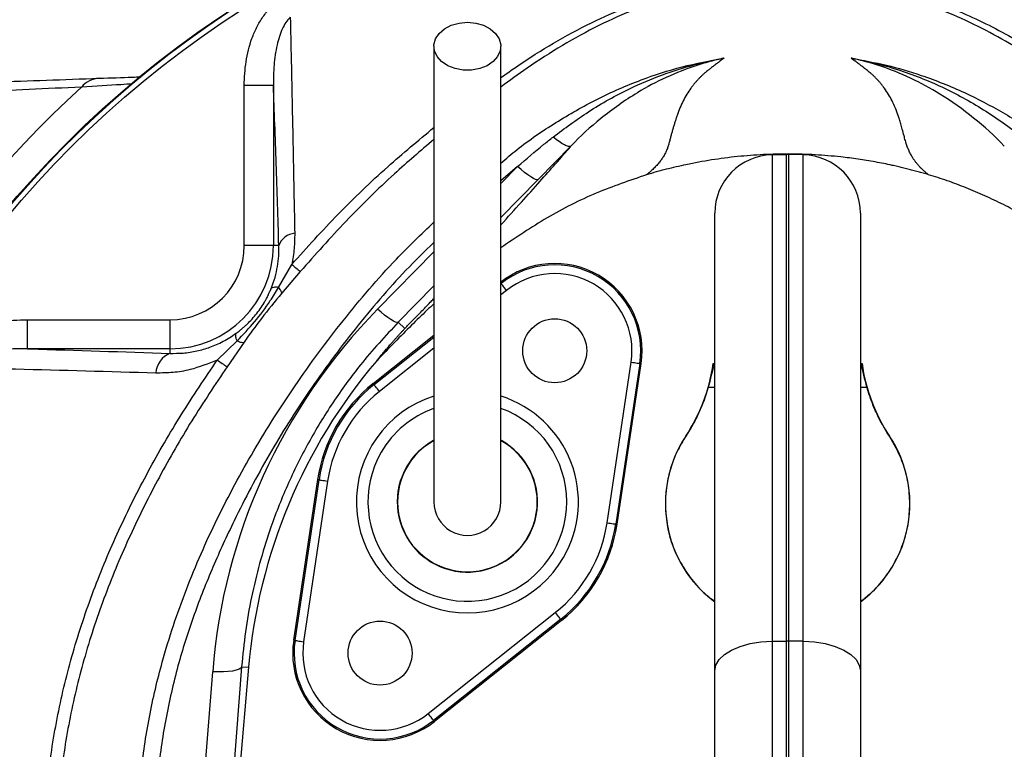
# Model space of a CAD drawing. Header units: millimetres. Extents: x 1557 to 3283, y 1651 to 3377.
# Tile 5 of 9: x 2156 to 2494, y 2553 to 2804. Entities that reach past the tile are written whole.
import ezdxf

# ---------------------------------------------------------------- set-up
doc = ezdxf.new("R2010")
doc.units = ezdxf.units.MM
doc.header["$LTSCALE"] = 2

msp = doc.modelspace()

# ---------------------------------------------------------------- linework, layer by layer
at = {"color": 7, "linetype": 'Continuous', "lineweight": 25}
for p, q in [((2243.05, 2781.45), (2233.06, 2781.45)), ((2233.06, 2726.47), (2233.06, 2781.45)), ((2243.05, 2781.45), (2243.05, 2726.47)), ((2345.25, 2760.62), (2334.04, 2749.18)), ((2414.34, 2757.65), (2419.34, 2757.74)), ((2414.34, 2757.65), (2414.34, 2590.47)), ((2419.34, 2590.52), (2419.34, 2757.74)), ((2420.03, 2757.74), (2420.03, 2590.52)), ((2425.03, 2757.65), (2420.03, 2757.74)), ((2425.03, 2590.47), (2425.03, 2757.65)), ((2394.69, 2580.31), (2394.69, 2737.65)), ((2444.69, 2737.65), (2444.69, 2580.31)), ((2243.05, 2726.47), (2233.06, 2726.47)), ((2244.91, 2726.47), (2243.05, 2726.47)), ((2244.83, 2712.06), (2249.36, 2719.99)), ((2252.3, 2717.54), (2245.88, 2710.01)), ((2158.59, 2690.98), (2158.59, 2700.96)), ((2158.59, 2700.96), (2207.55, 2700.96)), ((2207.55, 2690.98), (2207.55, 2700.96)), ((2285.95, 2700.14), (2288.17, 2697.93)), ((2277.32, 2679.04), (2298.19, 2695.63)), ((2223.77, 2687.12), (2230.61, 2693.72)), ((2232.97, 2693.23), (2227.15, 2684.82)), ((2207.55, 2690.98), (2158.59, 2690.98)), ((2207.55, 2689.42), (2207.55, 2690.98)), ((2357.68, 2631.18), (2365.92, 2686.39)), ((2368.89, 2685.94), (2360.65, 2630.73)), ((2361.12, 2630.67), (2369.36, 2685.87)), ((2368.89, 2685.94), (2369.36, 2685.87)), ((2277.62, 2678.67), (2277.32, 2679.04)), ((2258.25, 2646.02), (2250.01, 2590.81)), ((2250.48, 2590.74), (2258.72, 2645.95)), ((2261.69, 2645.51), (2253.45, 2590.3)), ((2258.72, 2645.95), (2258.25, 2646.02)), ((2360.65, 2630.73), (2361.12, 2630.67)), ((2296.2, 2565.62), (2339.89, 2600.36)), ((2341.75, 2598.01), (2298.06, 2563.27)), ((2342.05, 2597.64), (2298.36, 2562.9)), ((2341.75, 2598.01), (2342.05, 2597.64)), ((2250.48, 2590.74), (2250.01, 2590.81)), ((2414.34, 2590.47), (2419.34, 2590.52)), ((2414.34, 2590.47), (2414.34, 2411.89)), ((2419.34, 2411.83), (2419.34, 2590.52)), ((2420.03, 2590.52), (2420.03, 2411.83)), ((2425.03, 2590.47), (2420.03, 2590.52)), ((2425.03, 2411.89), (2425.03, 2590.47)), ((2232.15, 2581.71), (2222.5, 2458.11)), ((2234.51, 2581.51), (2222.99, 2449.79)), ((2232.15, 2581.71), (2234.51, 2581.51)), ((2212.54, 2456.39), (2222.2, 2579.99)), ((2394.69, 2425.55), (2394.69, 2580.31)), ((2444.69, 2580.31), (2444.69, 2425.55)), ((2298.06, 2563.27), (2298.36, 2562.9))]:
    msp.add_line(p, q, dxfattribs=at)
at = {"color": 8, "linetype": 'Continuous', "lineweight": 25}
for p, q in [((2326.95, 2753.64), (2321.19, 2748.66)), ((2321.19, 2747.76), (2326.95, 2753.64)), ((2334.04, 2749.18), (2321.19, 2736.07)), ((2278.86, 2704.6), (2298.19, 2724.31)), ((2298.19, 2712.62), (2285.95, 2700.14)), ((2323.17, 2711.07), (2321.19, 2709.49)), ((2277.62, 2678.67), (2298.19, 2695.03)), ((2298.19, 2691.2), (2279.48, 2676.33)), ((2392.42, 2677.74), (2394.69, 2677.74)), ((2444.69, 2677.74), (2446.95, 2677.74))]:
    msp.add_line(p, q, dxfattribs=at)
at = {"color": 7, "linetype": 'Continuous', "lineweight": 25, "flags": 128}
for points in [[(2309.69, 2803.22), (2312.54, 2802.96), (2315.23, 2802.19), (2317.56, 2800.98), (2319.39, 2799.38), (2320.62, 2797.51), (2321.16, 2795.48), (2320.98, 2793.41), (2320.09, 2791.44), (2318.55, 2789.69), (2316.44, 2788.28), (2313.92, 2787.28), (2311.13, 2786.77), (2308.24, 2786.77), (2305.45, 2787.28), (2302.93, 2788.28), (2300.82, 2789.69), (2299.28, 2791.44), (2298.39, 2793.41), (2298.21, 2795.48), (2298.75, 2797.51), (2299.98, 2799.38), (2301.81, 2800.98), (2304.14, 2802.19), (2306.83, 2802.96), (2309.69, 2803.22)], [(2334.04, 2749.18), (2333.68, 2749.1), (2333.12, 2749.22), (2332.39, 2749.54), (2331.5, 2750.05), (2330.48, 2750.74), (2329.36, 2751.58), (2328.17, 2752.56), (2326.95, 2753.64)], [(2323.17, 2711.07), (2322.81, 2711.52), (2322.47, 2711.96), (2322.15, 2712.36), (2321.87, 2712.71), (2321.63, 2713.01), (2321.46, 2713.23), (2321.35, 2713.36), (2321.31, 2713.42)], [(2285.95, 2700.14), (2285.58, 2700.06), (2285.02, 2700.18), (2284.29, 2700.5), (2283.4, 2701.01), (2282.38, 2701.7), (2281.27, 2702.54), (2280.08, 2703.52), (2278.86, 2704.6)], [(2365.92, 2686.39), (2366.5, 2686.3), (2367.05, 2686.22), (2367.55, 2686.14), (2368, 2686.08), (2368.37, 2686.02), (2368.65, 2685.98), (2368.82, 2685.95), (2368.89, 2685.94)], [(2279.48, 2676.33), (2279.12, 2676.78), (2278.78, 2677.22), (2278.46, 2677.62), (2278.17, 2677.97), (2277.94, 2678.26), (2277.77, 2678.48), (2277.66, 2678.62), (2277.62, 2678.67)], [(2258.72, 2645.95), (2258.79, 2645.94), (2258.96, 2645.91), (2259.24, 2645.87), (2259.61, 2645.82), (2260.06, 2645.75), (2260.57, 2645.67), (2261.12, 2645.59), (2261.69, 2645.51)], [(2357.68, 2631.18), (2358.25, 2631.09), (2358.81, 2631.01), (2359.31, 2630.93), (2359.76, 2630.87), (2360.13, 2630.81), (2360.41, 2630.77), (2360.58, 2630.74), (2360.65, 2630.73)], [(2341.75, 2598.01), (2341.71, 2598.06), (2341.6, 2598.2), (2341.43, 2598.42), (2341.2, 2598.71), (2340.91, 2599.07), (2340.59, 2599.47), (2340.25, 2599.9), (2339.89, 2600.36)], [(2250.48, 2590.74), (2250.55, 2590.73), (2250.72, 2590.7), (2251, 2590.66), (2251.37, 2590.61), (2251.82, 2590.54), (2252.32, 2590.46), (2252.87, 2590.38), (2253.45, 2590.3)], [(2394.69, 2580.31), (2395.06, 2582.27), (2396.17, 2584.16), (2397.98, 2585.9), (2400.42, 2587.43), (2403.39, 2588.7), (2406.79, 2589.65), (2410.48, 2590.25), (2414.34, 2590.47)], [(2425.03, 2590.47), (2428.89, 2590.25), (2432.58, 2589.65), (2435.98, 2588.7), (2438.95, 2587.43), (2441.39, 2585.9), (2443.2, 2584.16), (2444.31, 2582.27), (2444.69, 2580.31)], [(2232.15, 2581.71), (2231.87, 2581.25), (2231.24, 2580.83), (2230.29, 2580.48), (2229.05, 2580.2), (2227.56, 2580.01), (2225.88, 2579.91), (2224.07, 2579.9), (2222.2, 2579.99)], [(2298.06, 2563.27), (2298.02, 2563.32), (2297.91, 2563.46), (2297.74, 2563.68), (2297.5, 2563.97), (2297.22, 2564.32), (2296.9, 2564.73), (2296.56, 2565.16), (2296.2, 2565.62)]]:
    msp.add_lwpolyline(points, dxfattribs=at)
at = {"color": 7, "linetype": 'Continuous', "lineweight": 25}
for centre, radius in [((2419.69, 2514.34), 863), ((2419.69, 2514.34), 700), ((2419.69, 2514.34), 685), ((2419.69, 2514.34), 681.7), ((2419.69, 2514.34), 674), ((2419.69, 2514.34), 670), ((2419.69, 2514.34), 654), ((2419.69, 2514.34), 460), ((2419.69, 2514.34), 350), ((2419.69, 2514.34), 348), ((2339.69, 2690.3), 11), ((2279.69, 2586.38), 11)]:
    msp.add_circle(centre, radius, dxfattribs=at)
for centre, radius, start, end in [((2419.69, 2514.34), 450, 287.9297, 252.0703), ((2419.69, 2514.34), 410, 328.415, 80.1696), ((2419.69, 2514.34), 410, 110.5987, 245.0943), ((2419.69, 2514.34), 408, 115.7892, 139.168), ((2419.69, 2514.34), 349.74, 92.5601, 87.4399), ((2183.57, 2775.68), 8.28, 92.7189, 140.5514), ((2419.69, 2514.34), 360.4, 132.2903, 167.1467), ((2414.69, 2737.65), 20, 91, 180), ((2419.69, 2737.74), 20, 89, 91), ((2424.69, 2737.65), 20, 0, 89), ((2251.02, 2724.24), 6.5, 95.7386, 159.924), ((2207.55, 2726.47), 35.5, 270, 0), ((2207.55, 2726.47), 25.51, 270, 0), ((2348.59, 2835.71), 152.44, 229.387, 230.824), ((2339.69, 2690.3), 30, 351.5102, 128.4898), ((2339.69, 2690.3), 29.53, 351.5102, 128.4898), ((2339.69, 2690.3), 26.53, 351.5102, 128.4898), ((2210.2, 2682.43), 7.48, 110.7419, 178.418), ((2367.77, 2896.09), 253.78, 235.4303, 236.3538), ((2421.8, 2565.12), 188, 139.643, 175), ((2334.69, 2694.12), 60, 326.4427, 352.1475), ((2395.91, 2696.5), 10.72, 260.3951, 262.3646), ((2443.46, 2696.5), 10.72, 277.6354, 279.6049), ((2504.69, 2694.12), 60, 187.8525, 213.5573), ((2309.69, 2638.34), 52, 128.4898, 171.5102), ((2309.69, 2638.34), 51.53, 128.4898, 171.5102), ((2309.69, 2638.34), 48.53, 128.4898, 171.5102), ((2309.69, 2638.34), 24.11, 150, 61.0675), ((2309.69, 2638.34), 24.11, 150, 61.0614), ((2309.69, 2638.34), 24, 119.0974, 61.1805), ((2309.69, 2638.34), 24.11, 118.9481, 150), ((2309.69, 2638.34), 24.11, 118.9543, 150), ((2419.69, 2637.74), 42, 146.4427, 233.4704), ((2384.73, 2660.98), 0.0462, 209.2789, 238.7834), ((2419.69, 2637.74), 42, 306.5296, 33.5573), ((2454.64, 2660.98), 0.0462, 301.2166, 330.7211), ((2309.69, 2638.34), 11.5, 180, 0.087), ((2309.69, 2638.34), 48.53, 308.4898, 351.5102), ((2309.69, 2638.34), 51.53, 308.4898, 351.5102), ((2309.69, 2638.34), 52, 308.4898, 351.5102), ((2279.69, 2586.38), 30, 171.5102, 308.4898), ((2279.69, 2586.38), 29.53, 171.5102, 308.4898), ((2279.69, 2586.38), 26.53, 171.5102, 308.4898), ((2419.69, 2551.21), 39.31, 89.4912, 90.5088)]:
    msp.add_arc(centre, radius, start, end, dxfattribs=at)
at = {"color": 8, "linetype": 'Continuous', "lineweight": 25}
for radius, start, end in [(38.14, 107.6759, 330), (38.14, 330, 72.2976), (34.15, 150, 70.2794), (34.15, 109.8931, 150)]:
    msp.add_arc((2309.69, 2638.34), radius, start, end, dxfattribs=at)
at = {"color": 7, "linetype": 'Continuous', "lineweight": 25}
msp.add_ellipse((2421.8, 2564.41), major_axis=(0, 200.22), ratio=0.999956, start_param=0.795131, end_param=1.492855, dxfattribs=at)
for points, knots in [([(2233.06, 2781.45), (2233.06, 2784.23), (2233.27, 2786.97), (2234.11, 2792.37), (2234.75, 2795.03), (2235.93, 2798.3), (2236.18, 2798.95), (2236.72, 2800.23), (2237.01, 2800.86), (2237.95, 2802.71), (2238.64, 2803.91), (2239.84, 2805.62), (2240.27, 2806.18), (2241.16, 2807.24), (2241.62, 2807.75), (2243.1, 2809.2), (2244.18, 2810.06), (2245.38, 2810.78)], [0, 0, 0, 0, 0.25, 0.25, 0.5, 0.5, 0.5625, 0.5625, 0.625, 0.625, 0.75, 0.75, 0.8125, 0.8125, 0.875, 0.875, 1, 1, 1, 1]), ([(2587.07, 2717.54), (2580.95, 2724.41), (2568.71, 2738.14), (2548.46, 2757.18), (2526.86, 2774.93), (2508.26, 2788.27), (2493.33, 2797.59), (2482.3, 2803.32), (2470.8, 2808.29), (2462.78, 2810.8), (2458.77, 2812.06)], [0, 0, 0, 0, 0.171013, 0.342029, 0.516456, 0.690886, 0.767298, 0.843692, 0.921851, 1, 1, 1, 1]), ([(2460.76, 2813.18), (2467.27, 2811.31), (2473.6, 2809.04), (2485.92, 2803.76), (2491.91, 2800.75), (2499.21, 2796.56), (2500.65, 2795.7), (2503.53, 2793.94), (2504.96, 2793.03), (2509.23, 2790.3), (2512.05, 2788.44), (2520.42, 2782.78), (2525.89, 2778.87), (2541.94, 2766.75), (2552.19, 2758.14), (2571.79, 2739.87), (2581.13, 2730.2), (2590.01, 2719.99)], [0, 0, 0, 0, 0.125, 0.125, 0.25, 0.25, 0.28125, 0.28125, 0.3125, 0.3125, 0.375, 0.375, 0.5, 0.5, 0.75, 0.75, 1, 1, 1, 1]), ([(2248.85, 2804.99), (2248.32, 2804.4), (2247.25, 2803.2), (2245.61, 2800), (2244.1, 2795.11), (2243.13, 2788.51), (2243.08, 2783.81), (2243.05, 2781.45)], [0, 0, 0, 0, 0.094029, 0.192074, 0.429679, 0.712757, 1, 1, 1, 1]), ([(2248.85, 2804.99), (2248.87, 2804.1), (2249.06, 2795.71), (2249.41, 2779.45), (2249.89, 2755.62), (2250.21, 2739.01), (2250.37, 2730.71)], [0, 0, 0, 0, 0.038314, 0.358677, 0.679293, 1, 1, 1, 1]), ([(2298.19, 2794.96), (2298.19, 2789.72), (2298.19, 2779.92), (2298.19, 2766.34), (2298.19, 2754.93), (2298.19, 2745.63), (2298.19, 2737.86), (2298.19, 2730.9), (2298.19, 2720.02), (2298.19, 2705.47), (2298.19, 2692.47), (2298.19, 2684.25), (2298.19, 2680.14), (2298.19, 2676.41), (2298.19, 2673.07), (2298.19, 2670.1), (2298.19, 2667.31), (2298.19, 2664.39), (2298.19, 2660.91), (2298.19, 2656.94), (2298.19, 2652.8), (2298.19, 2648.89), (2298.19, 2645.45), (2298.19, 2642.59), (2298.19, 2640.27), (2298.19, 2639), (2298.19, 2638.34)], [0, 0, 0, 0, 0.062475, 0.116763, 0.162869, 0.200798, 0.230969, 0.259524, 0.288504, 0.370176, 0.452627, 0.476037, 0.49843, 0.519487, 0.539198, 0.557563, 0.574582, 0.593456, 0.617571, 0.651546, 0.69241, 0.74023, 0.795001, 0.856556, 0.924862, 1, 1, 1, 1]), ([(2321.19, 2638.34), (2321.19, 2638.89), (2321.19, 2639.94), (2321.19, 2641.73), (2321.19, 2643.8), (2321.19, 2646.17), (2321.19, 2648.79), (2321.19, 2651.53), (2321.19, 2654.25), (2321.19, 2657.16), (2321.19, 2660.54), (2321.19, 2664.83), (2321.19, 2669.95), (2321.19, 2675.94), (2321.19, 2683.53), (2321.19, 2692.75), (2321.19, 2703.45), (2321.19, 2714.23), (2321.19, 2723.67), (2321.19, 2732.34), (2321.19, 2741), (2321.19, 2751.63), (2321.19, 2764.27), (2321.19, 2778.93), (2321.19, 2789.41), (2321.19, 2794.96)], [0, 0, 0, 0, 0.0621332, 0.1188519, 0.17019, 0.2161872, 0.2567756, 0.2918812, 0.3215013, 0.3456587, 0.3758528, 0.40732, 0.441502, 0.4783252, 0.5159215, 0.5685047, 0.6205207, 0.6694512, 0.7151851, 0.7439612, 0.7802205, 0.8239476, 0.875147, 0.9338291, 1, 1, 1, 1]), ([(2339.12, 2763.77), (2343.1, 2766.74), (2351.48, 2772.99), (2364.11, 2779.99), (2376.45, 2785.26), (2386.91, 2788.59), (2393.96, 2790.18), (2397.23, 2790.78), (2397.56, 2790.83), (2397.71, 2790.86), (2397.78, 2790.87), (2397.81, 2790.88), (2397.82, 2790.88), (2397.82, 2790.88), (2397.82, 2790.88), (2397.82, 2790.88)], [0, 0, 0, 0, 0.228696, 0.481129, 0.662, 0.844462, 0.983698, 0.992359, 0.996686, 0.998844, 0.999495, 0.999902, 0.999958, 0.999993, 1, 1, 1, 1]), ([(2397.82, 2790.88), (2397.82, 2790.88), (2397.82, 2790.88), (2397.82, 2790.88), (2397.82, 2790.88), (2397.8, 2790.87), (2397.73, 2790.86), (2397.58, 2790.82), (2397.27, 2790.76), (2394.18, 2790.07), (2387.59, 2788.25), (2377.93, 2784.43), (2366.77, 2778.55), (2355.71, 2770.53), (2348.53, 2764.21), (2345.25, 2760.62), (2345.25, 2760.62)], [0, 0, 0, 0, 0.000021, 0.000055, 0.000108, 0.000177, 0.001292, 0.003498, 0.007904, 0.016714, 0.158002, 0.340592, 0.523205, 0.773902, 0.999998, 1, 1, 1, 1]), ([(2494.12, 2760.62), (2494.12, 2760.62), (2490.76, 2764.29), (2483.78, 2770.41), (2472.92, 2778.32), (2462.03, 2784.17), (2452.15, 2788.13), (2445.38, 2790.02), (2442.16, 2790.74), (2441.83, 2790.82), (2441.66, 2790.85), (2441.59, 2790.87), (2441.56, 2790.88), (2441.55, 2790.88), (2441.55, 2790.88), (2441.55, 2790.88), (2441.55, 2790.88)], [0, 0, 0, 0, 0.000002, 0.231557, 0.462978, 0.648909, 0.834815, 0.981819, 0.99129, 0.996027, 0.998397, 0.999589, 0.999894, 0.99996, 0.999994, 1, 1, 1, 1]), ([(2441.55, 2790.88), (2441.56, 2790.88), (2441.57, 2790.88), (2441.59, 2790.87), (2441.6, 2790.87), (2441.64, 2790.87), (2441.66, 2790.86), (2441.72, 2790.85), (2441.76, 2790.84), (2441.89, 2790.82), (2441.97, 2790.8), (2442.23, 2790.76), (2442.4, 2790.73), (2442.9, 2790.64), (2443.24, 2790.57), (2444.25, 2790.38), (2444.92, 2790.24), (2446.93, 2789.81), (2448.26, 2789.51), (2452.25, 2788.52), (2454.89, 2787.77), (2462.68, 2785.28), (2467.74, 2783.28), (2475.14, 2779.81), (2477.57, 2778.57), (2482.33, 2775.96), (2484.67, 2774.59), (2491.56, 2770.27), (2495.98, 2767.14), (2500.25, 2763.77)], [0, 0, 0, 0, 0.000488, 0.000488, 0.000977, 0.000977, 0.001953, 0.001953, 0.003906, 0.003906, 0.007812, 0.007812, 0.015625, 0.015625, 0.03125, 0.03125, 0.0625, 0.0625, 0.125, 0.125, 0.25, 0.25, 0.5, 0.5, 0.625, 0.625, 0.75, 0.75, 1, 1, 1, 1]), ([(2396.59, 2789.93), (2396.15, 2789.6), (2395.31, 2788.98), (2394.14, 2788.08), (2393.12, 2787.29), (2392.26, 2786.6), (2391.56, 2786.04), (2391.03, 2785.6), (2390.62, 2785.24), (2390.29, 2784.92), (2389.96, 2784.61), (2389.63, 2784.28), (2389.31, 2783.96), (2389, 2783.63), (2388.69, 2783.3), (2388.39, 2782.96), (2388.09, 2782.63), (2387.8, 2782.29), (2387.51, 2781.94), (2387.23, 2781.59), (2386.96, 2781.24), (2386.69, 2780.89), (2386.01, 2779.97), (2384.99, 2778.42), (2383.76, 2776.18), (2382.65, 2773.75), (2381.88, 2771.68), (2381.34, 2770.01), (2380.96, 2768.84), (2380.6, 2767.66), (2380.25, 2766.47), (2379.9, 2765.26), (2379.57, 2764.05), (2379.25, 2762.83), (2379, 2761.81), (2378.79, 2761), (2378.6, 2760.39), (2378.38, 2759.79), (2378.14, 2759.19), (2377.87, 2758.59), (2377.57, 2758.01), (2377.24, 2757.42), (2376.89, 2756.84), (2376.51, 2756.27), (2376.11, 2755.7), (2375.67, 2755.14), (2375.21, 2754.58), (2374.73, 2754.03), (2374.21, 2753.48), (2373.67, 2752.93), (2373.1, 2752.4), (2372.51, 2751.86), (2371.89, 2751.33), (2371.44, 2750.97), (2371.22, 2750.8)], [0, 0, 0, 0, 0.028981, 0.05462, 0.076899, 0.095804, 0.111324, 0.123447, 0.132169, 0.140832, 0.149578, 0.158407, 0.16732, 0.176318, 0.1854, 0.194567, 0.20382, 0.213157, 0.222581, 0.232091, 0.241687, 0.25137, 0.26114, 0.31708, 0.377982, 0.443881, 0.514805, 0.545901, 0.57699, 0.608072, 0.639147, 0.670215, 0.701275, 0.732327, 0.763372, 0.778693, 0.793665, 0.808292, 0.822579, 0.836529, 0.850148, 0.863441, 0.876413, 0.88907, 0.901419, 0.913467, 0.92522, 0.936688, 0.947878, 0.958799, 0.969461, 0.979875, 0.990051, 1, 1, 1, 1]), ([(2468.03, 2750.83), (2467.89, 2750.95), (2467.6, 2751.18), (2467.19, 2751.52), (2466.8, 2751.87), (2466.41, 2752.22), (2466.04, 2752.57), (2465.68, 2752.92), (2465.33, 2753.27), (2464.99, 2753.62), (2464.67, 2753.98), (2464.36, 2754.34), (2464.06, 2754.7), (2463.77, 2755.06), (2463.49, 2755.42), (2463.23, 2755.78), (2462.98, 2756.15), (2462.57, 2756.78), (2462.03, 2757.7), (2461.43, 2758.93), (2460.88, 2760.24), (2460.45, 2761.47), (2460.06, 2762.79), (2459.61, 2764.41), (2459.1, 2766.32), (2458.58, 2768.2), (2458.11, 2769.77), (2457.26, 2772.43), (2455.81, 2776), (2453.82, 2779.38), (2452.33, 2781.35), (2451.68, 2782.17), (2450.99, 2782.96), (2450.28, 2783.74), (2449.53, 2784.49), (2448.92, 2785.08), (2448.4, 2785.54), (2447.97, 2785.91), (2447.4, 2786.37), (2446.71, 2786.92), (2445.9, 2787.56), (2444.97, 2788.28), (2443.91, 2789.09), (2443.17, 2789.64), (2442.78, 2789.93)], [0, 0, 0, 0, 0.006505, 0.013097, 0.01978, 0.026557, 0.033431, 0.040405, 0.047482, 0.054664, 0.061955, 0.069357, 0.076872, 0.084502, 0.092251, 0.100119, 0.108109, 0.116224, 0.142061, 0.170607, 0.201889, 0.23593, 0.260358, 0.301454, 0.35921, 0.407807, 0.449606, 0.484611, 0.621537, 0.738683, 0.761365, 0.783575, 0.805315, 0.826589, 0.847401, 0.867756, 0.87521, 0.885269, 0.89793, 0.913186, 0.931031, 0.951456, 0.974449, 1, 1, 1, 1]), ([(2113.76, 2781.53), (2124.77, 2781.92), (2135.99, 2782.31), (2159.06, 2783.11), (2170.89, 2783.53), (2183.18, 2783.96)], [0, 0, 0, 0, 0.5, 0.5, 1, 1, 1, 1]), ([(2183.18, 2783.96), (2187.16, 2784.1), (2192.43, 2784.28), (2196.58, 2784.42), (2197.59, 2784.46)], [0, 0, 0, 0, 0.756717, 1, 1, 1, 1]), ([(2177.18, 2780.95), (2164.94, 2780.36), (2153.14, 2779.79), (2130.17, 2778.71), (2118.99, 2778.18), (2108.04, 2777.67)], [0, 0, 0, 0, 0.5, 0.5, 1, 1, 1, 1]), ([(2244.91, 2726.47), (2244.63, 2736.01), (2244.34, 2745.37), (2243.72, 2763.71), (2243.39, 2772.68), (2243.05, 2781.45)], [0, 0, 0, 0, 0.5, 0.5, 1, 1, 1, 1]), ([(2326.95, 2753.64), (2329.94, 2756.21), (2333.94, 2759.66), (2338.07, 2762.94), (2339.12, 2763.77)], [0, 0, 0, 0, 0.746433, 1, 1, 1, 1]), ([(2345.25, 2760.62), (2345.06, 2760.49), (2344.78, 2760.46), (2344.02, 2760.61), (2343.55, 2760.79), (2342.47, 2761.35), (2341.86, 2761.72), (2340.54, 2762.64), (2339.84, 2763.18), (2339.12, 2763.77)], [0, 0, 0, 0, 0.25, 0.25, 0.5, 0.5, 0.75, 0.75, 1, 1, 1, 1]), ([(2468.03, 2750.83), (2467.44, 2751), (2466.27, 2751.35), (2464.51, 2751.85), (2462.74, 2752.32), (2460.97, 2752.78), (2459.19, 2753.22), (2457.41, 2753.64), (2454.28, 2754.34), (2449.78, 2755.24), (2443.9, 2756.2), (2437.02, 2757.07), (2429.14, 2757.73), (2420.25, 2757.99), (2411.35, 2757.79), (2402.45, 2757.11), (2393.58, 2755.96), (2386.55, 2754.67), (2381.36, 2753.51), (2377.96, 2752.68), (2374.58, 2751.78), (2372.34, 2751.12), (2371.22, 2750.8)], [0, 0, 0, 0, 0.018632, 0.037267, 0.055907, 0.074554, 0.093211, 0.11188, 0.130563, 0.191223, 0.251919, 0.312728, 0.40308, 0.493518, 0.584275, 0.674951, 0.766266, 0.85739, 0.893103, 0.928765, 0.964392, 1, 1, 1, 1]), ([(2371.22, 2750.8), (2365.42, 2748.82), (2353.65, 2744.81), (2336.87, 2736.31), (2326.41, 2729.24), (2321.19, 2725.71)], [0, 0, 0, 0, 0.327077, 0.663258, 1, 1, 1, 1]), ([(2560.82, 2686.87), (2559.83, 2687.91), (2557.89, 2689.93), (2555.03, 2692.87), (2552.29, 2695.65), (2549.68, 2698.27), (2547.18, 2700.74), (2544.4, 2703.44), (2541.38, 2706.33), (2538.13, 2709.37), (2535.09, 2712.14), (2531.72, 2715.14), (2527.87, 2718.4), (2523.39, 2721.94), (2519.31, 2724.96), (2515.7, 2727.51), (2512.62, 2729.6), (2509.52, 2731.61), (2506.4, 2733.55), (2503.28, 2735.41), (2500.14, 2737.2), (2496.99, 2738.91), (2493.82, 2740.54), (2490.64, 2742.09), (2487.45, 2743.57), (2484.25, 2744.98), (2481.03, 2746.3), (2477.8, 2747.55), (2474.56, 2748.73), (2471.3, 2749.83), (2469.12, 2750.5), (2468.03, 2750.83)], [0, 0, 0, 0, 0.037662, 0.073593, 0.107793, 0.140264, 0.171008, 0.200027, 0.242046, 0.281061, 0.317074, 0.350093, 0.399654, 0.449657, 0.500151, 0.5331, 0.565762, 0.598149, 0.630273, 0.662147, 0.693782, 0.725192, 0.75639, 0.787389, 0.818204, 0.848847, 0.879333, 0.909677, 0.939893, 0.969996, 1, 1, 1, 1]), ([(2250.37, 2730.71), (2250.36, 2728.97), (2250.33, 2725.46), (2249.69, 2721.82), (2249.36, 2719.99)], [0, 0, 0, 0, 0.496271, 1, 1, 1, 1]), ([(2242.31, 2711.73), (2242.82, 2712.98), (2243.25, 2714.24), (2243.97, 2716.79), (2244.24, 2718.05), (2244.86, 2721.76), (2245, 2724.15), (2244.91, 2726.47)], [0, 0, 0, 0, 0.25, 0.25, 0.5, 0.5, 1, 1, 1, 1]), ([(2230.28, 2696.34), (2230.52, 2696.51), (2230.93, 2696.82), (2231.48, 2697.25), (2231.88, 2697.57), (2232.44, 2698.03), (2233.14, 2698.64), (2234.33, 2699.74), (2235.75, 2701.2), (2237.38, 2703.12), (2238.87, 2705.18), (2239.96, 2706.93), (2240.75, 2708.37), (2241.28, 2709.4), (2241.81, 2710.54), (2242.12, 2711.29), (2242.31, 2711.73)], [0, 0, 0, 0, 0.044658, 0.080322, 0.106986, 0.124642, 0.191227, 0.24873, 0.37291, 0.49831, 0.623062, 0.748567, 0.807272, 0.874189, 0.92559, 1, 1, 1, 1]), ([(2230.61, 2693.72), (2232.65, 2695.88), (2236.75, 2700.21), (2241.4, 2706.46), (2243.9, 2710.54), (2244.83, 2712.06)], [0, 0, 0, 0, 0.382463, 0.769522, 1, 1, 1, 1]), ([(2245.88, 2710.01), (2243.54, 2707.18), (2241.2, 2704.34), (2236.89, 2698.72), (2234.93, 2695.97), (2232.97, 2693.23)], [0, 0, 0, 0, 0.520426, 0.521624, 1, 1, 1, 1]), ([(2244.83, 2712.06), (2244.16, 2712.14), (2243.59, 2712.16), (2242.74, 2712.05), (2242.45, 2711.92), (2242.31, 2711.73)], [0, 0, 0, 0, 0.5, 0.5, 1, 1, 1, 1]), ([(2244.83, 2712.06), (2245.2, 2711.58), (2245.48, 2711.16), (2245.84, 2710.47), (2245.91, 2710.19), (2245.88, 2710.01)], [0, 0, 0, 0, 0.5, 0.5, 1, 1, 1, 1]), ([(2298.19, 2706.47), (2297.38, 2705.72), (2294.78, 2703.29), (2290.3, 2698.88), (2284.55, 2693.11), (2280.6, 2689), (2278.54, 2686.86)], [0, 0, 0, 0, 0.1191657, 0.3849203, 0.6785108, 1, 1, 1, 1]), ([(2123.47, 2687.54), (2124.31, 2688.97), (2125.36, 2690.21), (2127.15, 2691.87), (2127.79, 2692.4), (2129.1, 2693.38), (2129.78, 2693.83), (2131.86, 2695.12), (2133.3, 2695.85), (2136.29, 2697.16), (2137.83, 2697.73), (2142.49, 2699.19), (2145.65, 2699.86), (2150.46, 2700.53), (2152.07, 2700.69), (2155.32, 2700.91), (2156.96, 2700.96), (2158.59, 2700.96)], [0, 0, 0, 0, 0.125, 0.125, 0.1875, 0.1875, 0.25, 0.25, 0.375, 0.375, 0.5, 0.5, 0.75, 0.75, 0.875, 0.875, 1, 1, 1, 1]), ([(2285.95, 2700.14), (2281.51, 2695.34), (2273.4, 2686.57), (2263.3, 2672.55), (2254.87, 2658.69), (2247.63, 2644.04), (2242.17, 2630.11), (2238.21, 2617.26), (2235.42, 2605.6), (2233.31, 2593.74), (2232.54, 2585.72), (2232.15, 2581.71)], [0, 0, 0, 0, 0.146303, 0.266974, 0.387647, 0.511793, 0.635941, 0.726275, 0.81661, 0.908305, 1, 1, 1, 1]), ([(2207.55, 2689.42), (2209.05, 2689.42), (2212.08, 2689.4), (2216.69, 2690.12), (2221.3, 2691.45), (2225.88, 2693.4), (2228.81, 2695.35), (2230.28, 2696.34)], [0, 0, 0, 0, 0.202354, 0.407379, 0.601633, 0.799769, 1, 1, 1, 1]), ([(2230.61, 2693.72), (2230.35, 2694.38), (2230.19, 2694.94), (2230.08, 2695.83), (2230.13, 2696.15), (2230.28, 2696.34)], [0, 0, 0, 0, 0.5, 0.5, 1, 1, 1, 1]), ([(2278.54, 2686.86), (2278.96, 2687.38), (2279.74, 2688.34), (2280.83, 2689.65), (2281.75, 2690.73), (2282.48, 2691.58), (2283.03, 2692.22), (2283.57, 2692.84), (2284.16, 2693.51), (2284.87, 2694.3), (2285.55, 2695.07), (2286.23, 2695.82), (2286.89, 2696.54), (2287.54, 2697.25), (2287.96, 2697.71), (2288.17, 2697.93)], [0, 0, 0, 0, 0.130608, 0.242339, 0.335183, 0.409136, 0.464192, 0.500351, 0.573381, 0.645815, 0.717679, 0.789002, 0.85981, 0.930133, 1, 1, 1, 1]), ([(2230.61, 2693.72), (2231.19, 2693.48), (2231.7, 2693.32), (2232.49, 2693.15), (2232.79, 2693.15), (2232.97, 2693.23)], [0, 0, 0, 0, 0.5, 0.5, 1, 1, 1, 1]), ([(2158.59, 2690.98), (2155.98, 2691.01), (2153.37, 2690.96), (2148.17, 2690.64), (2145.57, 2690.38), (2141.71, 2689.78), (2140.42, 2689.55), (2137.86, 2688.99), (2136.59, 2688.66), (2134.72, 2688.08), (2134.1, 2687.87), (2132.88, 2687.4), (2132.27, 2687.14), (2131.08, 2686.57), (2130.51, 2686.26), (2129.41, 2685.54), (2128.88, 2685.15), (2128.4, 2684.67)], [0, 0, 0, 0, 0.25, 0.25, 0.5, 0.5, 0.625, 0.625, 0.75, 0.75, 0.8125, 0.8125, 0.875, 0.875, 0.9375, 0.9375, 1, 1, 1, 1]), ([(2158.59, 2690.98), (2158.84, 2690.97), (2175.15, 2690.45), (2191.47, 2689.93), (2207.55, 2689.42)], [0, 0, 0, 0, 0.015264, 1, 1, 1, 1]), ([(2224.28, 2346.74), (2218.92, 2353.69), (2208.17, 2367.6), (2194.76, 2390.34), (2184.1, 2412.84), (2176.1, 2434.88), (2170.3, 2456.11), (2166.27, 2477.75), (2164.06, 2499.61), (2163.77, 2521.59), (2165.34, 2543.54), (2168.74, 2565.29), (2173.97, 2586.81), (2181.05, 2607.98), (2189.76, 2628.76), (2199.9, 2648.91), (2211.19, 2668.44), (2219.58, 2680.9), (2223.77, 2687.12)], [0, 0, 0, 0, 0.071629, 0.143435, 0.215065, 0.274774, 0.334691, 0.394602, 0.454303, 0.513994, 0.573901, 0.633816, 0.693518, 0.754624, 0.815919, 0.87735, 0.93878, 1, 1, 1, 1]), ([(2223.77, 2687.12), (2220.66, 2685.87), (2215.64, 2683.84), (2208.53, 2682.7), (2204.67, 2682.66), (2202.72, 2682.64)], [0, 0, 0, 0, 0.4447522, 0.7202477, 1, 1, 1, 1]), ([(2394.49, 2685.87), (2394.1, 2684.6), (2393.8, 2683.27), (2393.32, 2681.22), (2393.15, 2680.53), (2392.8, 2679.13), (2392.61, 2678.44), (2392.42, 2677.74)], [0, 0, 0, 0, 0.5, 0.5, 0.75, 0.75, 1, 1, 1, 1]), ([(2446.95, 2677.74), (2446.56, 2679.13), (2446.22, 2680.52), (2445.73, 2682.56), (2445.57, 2683.24), (2445.25, 2684.58), (2445.08, 2685.24), (2444.88, 2685.87)], [0, 0, 0, 0, 0.5, 0.5, 0.75, 0.75, 1, 1, 1, 1]), ([(2202.72, 2682.64), (2186.63, 2683.08), (2161.82, 2683.77), (2137.08, 2684.43), (2128.4, 2684.67)], [0, 0, 0, 0, 0.649038, 1, 1, 1, 1]), ([(2227.15, 2684.82), (2223.04, 2678.66), (2214.8, 2666.32), (2203.69, 2646.99), (2193.69, 2627.07), (2185.09, 2606.54), (2178.11, 2585.66), (2172.96, 2564.45), (2169.62, 2543.07), (2168.07, 2521.48), (2168.35, 2499.86), (2170.53, 2478.35), (2174.49, 2457.06), (2180.19, 2436.18), (2188.06, 2414.49), (2198.55, 2392.34), (2211.74, 2369.96), (2222.3, 2356.26), (2227.58, 2349.42)], [0, 0, 0, 0, 0.061411, 0.123029, 0.184642, 0.246117, 0.307408, 0.367015, 0.426833, 0.486643, 0.546239, 0.605859, 0.665688, 0.725524, 0.785153, 0.856711, 0.928443, 1, 1, 1, 1]), ([(2392.42, 2677.74), (2391.57, 2674.76), (2390.5, 2671.86), (2388.57, 2667.65), (2387.87, 2666.26), (2386.36, 2663.56), (2385.56, 2662.23), (2384.7, 2660.94)], [0, 0, 0, 0, 0.5, 0.5, 0.75, 0.75, 1, 1, 1, 1]), ([(2454.67, 2660.94), (2452.96, 2663.53), (2451.46, 2666.22), (2449.52, 2670.44), (2448.93, 2671.87), (2447.86, 2674.78), (2447.38, 2676.25), (2446.95, 2677.74)], [0, 0, 0, 0, 0.5, 0.5, 0.75, 0.75, 1, 1, 1, 1]), ([(2384.7, 2660.94), (2383.65, 2659.2), (2381.56, 2655.73), (2379.4, 2650.01), (2378.05, 2644.06), (2377.54, 2637.65), (2378.09, 2630.89), (2379.82, 2623.99), (2382.7, 2617.48), (2386.64, 2611.58), (2390.69, 2607.07), (2393.65, 2604.94), (2394.69, 2604.19)], [0, 0, 0, 0, 0.095651, 0.191302, 0.286951, 0.382601, 0.494015, 0.605429, 0.716843, 0.828257, 0.939619, 1, 1, 1, 1]), ([(2444.69, 2604.18), (2445.9, 2605.08), (2449.01, 2607.38), (2453.14, 2612.1), (2456.98, 2618.06), (2459.76, 2624.61), (2461.38, 2631.53), (2461.85, 2638.63), (2461.07, 2645.69), (2459.01, 2653.37), (2456.25, 2658.18), (2454.67, 2660.94)], [0, 0, 0, 0, 0.071152, 0.182372, 0.293665, 0.404959, 0.516336, 0.627713, 0.739143, 0.850573, 1, 1, 1, 1])]:
    msp.add_open_spline(points, degree=3, knots=knots, dxfattribs=at)
at = {"color": 8, "linetype": 'Continuous', "lineweight": 25}
for points, knots in [([(2321.19, 2784.21), (2323.58, 2785.88), (2330, 2790.38), (2340.83, 2797.12), (2353.4, 2803.79), (2366.01, 2809.22), (2374.4, 2811.86), (2378.61, 2813.18)], [0, 0, 0, 0, 0.135448, 0.363878, 0.591887, 0.795283, 1, 1, 1, 1]), ([(2380.6, 2812.06), (2376.23, 2810.68), (2367.45, 2807.9), (2354.65, 2802.21), (2342.22, 2795.36), (2331.07, 2788.13), (2324.19, 2783.14), (2321.19, 2780.96)], [0, 0, 0, 0, 0.203793, 0.409242, 0.621921, 0.835006, 1, 1, 1, 1]), ([(2321.19, 2754.81), (2323, 2756.37), (2328.94, 2761.44), (2339.99, 2768.91), (2354.21, 2777.06), (2368.77, 2783.42), (2383.36, 2788.17), (2393.05, 2789.99), (2397.89, 2790.89)], [0, 0, 0, 0, 0.084135, 0.275211, 0.466667, 0.657541, 0.828781, 1, 1, 1, 1]), ([(2441.55, 2790.88), (2445.6, 2790.14), (2453.72, 2788.66), (2466.77, 2784.78), (2480.19, 2779.42), (2493.75, 2772.35), (2506.76, 2764.02), (2519.48, 2754.33), (2531.94, 2743.52), (2546.01, 2730.16), (2561.4, 2714), (2577.81, 2694.11), (2593.03, 2672.65), (2606.95, 2649.45), (2619.25, 2625.21), (2628.76, 2602.21), (2635.44, 2580.85), (2639.8, 2561.24), (2642.46, 2541.17), (2643.34, 2520.93), (2642.39, 2500.88), (2639.69, 2480.96), (2635.2, 2461.13), (2629.31, 2442.88), (2622.43, 2426.26), (2614.89, 2411.24), (2606.07, 2396.55), (2596.09, 2382.4), (2584.46, 2368.65), (2576.12, 2359.61), (2571.21, 2355.43), (2571.19, 2355.4)], [0, 0, 0, 0, 0.022148, 0.044472, 0.073363, 0.10017, 0.127202, 0.157194, 0.187229, 0.217255, 0.263349, 0.309443, 0.358779, 0.408117, 0.458578, 0.50902, 0.545827, 0.582632, 0.620478, 0.658324, 0.695181, 0.732039, 0.770009, 0.807978, 0.838306, 0.869568, 0.900829, 0.932805, 0.964781, 0.999807, 1, 1, 1, 1]), ([(2194.76, 2782.01), (2193.42, 2781.93), (2188.36, 2781.62), (2181.91, 2781.23), (2177.18, 2780.95)], [0, 0, 0, 0, 0.2644695, 1, 1, 1, 1]), ([(2249.36, 2719.99), (2254.6, 2725.8), (2265.11, 2737.45), (2281.46, 2753.12), (2292.84, 2762.59), (2298.19, 2767.03)], [0, 0, 0, 0, 0.345811, 0.692913, 1, 1, 1, 1]), ([(2298.19, 2762.92), (2293.63, 2759.03), (2283.17, 2750.09), (2267.78, 2734.99), (2257.46, 2723.36), (2252.3, 2717.54)], [0, 0, 0, 0, 0.278348, 0.638545, 1, 1, 1, 1]), ([(2321.19, 2733.56), (2323.56, 2736.19), (2328.23, 2741.35), (2334.47, 2748.32), (2340.31, 2754.9), (2343.52, 2758.62), (2345.25, 2760.62)], [0, 0, 0, 0, 0.261394, 0.513158, 0.738186, 1, 1, 1, 1]), ([(2268.19, 2355.64), (2265.53, 2358.09), (2256.92, 2366.04), (2244.1, 2381.18), (2230.2, 2401.02), (2219.4, 2420.74), (2211.21, 2439.79), (2205.16, 2457.85), (2200.61, 2476.32), (2197.56, 2495.35), (2196.16, 2514.88), (2196.49, 2534.77), (2198.52, 2554.56), (2201.59, 2570.73), (2206.22, 2588.72), (2212.82, 2608.45), (2223.45, 2632.68), (2236.04, 2656.03), (2250.48, 2678.81), (2266.8, 2700.84), (2282.73, 2719.67), (2293.82, 2730.34), (2298.19, 2734.53)], [0, 0, 0, 0, 0.025011, 0.081244, 0.137644, 0.193891, 0.238386, 0.283026, 0.327668, 0.372165, 0.418757, 0.465515, 0.51228, 0.55888, 0.581327, 0.643002, 0.704894, 0.766866, 0.82865, 0.89325, 0.958051, 1, 1, 1, 1]), ([(2298.19, 2727.57), (2294.95, 2724.4), (2285.34, 2714.99), (2270.93, 2697.93), (2255.2, 2676.77), (2241.36, 2654.71), (2230.59, 2634.4), (2222.14, 2616.02), (2215.69, 2599.77), (2211.19, 2585.72), (2207.4, 2570.9), (2204.42, 2555.34), (2202.41, 2536.17), (2202.08, 2516.71), (2203.57, 2496.75), (2206.81, 2476.52), (2210.63, 2463.12), (2212.54, 2456.39)], [0, 0, 0, 0, 0.0448379, 0.133262, 0.2216848, 0.3074132, 0.3931453, 0.4516286, 0.5101405, 0.5685741, 0.5998773, 0.6639674, 0.7280548, 0.7939915, 0.8599283, 0.9296765, 1, 1, 1, 1]), ([(2288.17, 2697.93), (2288.61, 2698.38), (2289.52, 2699.3), (2290.88, 2700.69), (2292.27, 2702.12), (2294.33, 2704.24), (2296.27, 2706.26), (2297.78, 2707.83), (2298.15, 2708.22), (2298.19, 2708.26)], [0, 0, 0, 0, 0.124628, 0.253713, 0.387861, 0.52761, 0.864011, 0.986355, 1, 1, 1, 1])]:
    msp.add_open_spline(points, degree=3, knots=knots, dxfattribs=at)
at = {"color": 7, "linetype": 'Continuous', "lineweight": 25}
for points in [[(2397.89, 2790.89), (2397.46, 2790.58), (2397.03, 2790.26), (2396.59, 2789.93)], [(2441.55, 2790.88), (2441.96, 2790.57), (2442.37, 2790.25), (2442.78, 2789.93)]]:
    msp.add_open_spline(points, degree=3, dxfattribs=at)

doc.saveas('drawing.dxf')
